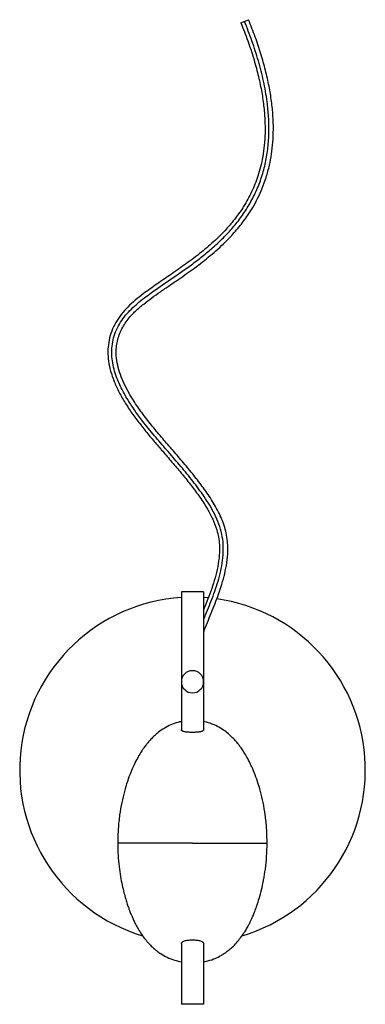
# Model space of a CAD drawing. Header units: millimetres. Extents: x -125 to 125, y -169 to 542.
import ezdxf

# ---------------------------------------------------------------- set-up
doc = ezdxf.new("R2010")
doc.units = ezdxf.units.MM

msp = doc.modelspace()

# ---------------------------------------------------------------- linework, layer by layer
at = {"color": 7, "linetype": 'Continuous', "lineweight": 25}
for p, q in [((35, 539.9), (40.55, 542.18)), ((-8, 128.8), (-8, 29.14)), ((8, 128.8), (-8, 128.8)), ((8, 128.8), (8, 29.14)), ((11.47, 124.47), (8.01, 124.74)), ((-8, -125.25), (-8, -169.2)), ((8, -125.23), (8, -169.2)), ((8, -169.2), (-8, -169.2))]:
    msp.add_line(p, q, dxfattribs=at)
for centre, radius, start, end in [((0, 0), 125, 93.67379, 253.21652), ((0, 0), 125, 286.7002, 81.92458), ((0, 63.8), 8, 360, 180), ((0, 63.8), 8, 180, 360)]:
    msp.add_arc(centre, radius, start, end, dxfattribs=at)
for points, knots in [([(8, 108.59), (8.48, 109.76), (9.85, 113.15), (12.23, 118.88), (14.91, 125.78), (17.4, 132.87), (19.56, 140.14), (21.25, 147.62), (22.27, 155.24), (22.41, 162.94), (21.38, 170.54), (19.23, 177.84), (16.2, 184.76), (12.53, 191.36), (7.29, 199.43), (0.3, 208.79), (-8.41, 219.43), (-17.39, 229.85), (-26.44, 240.23), (-34.33, 249.8), (-40.95, 258.61), (-46.33, 266.63), (-51.13, 275.02), (-54.59, 282.77), (-56.8, 289.7), (-58.04, 295.67), (-58.52, 301.75), (-58.12, 307.84), (-56.77, 313.84), (-54.47, 319.58), (-51.32, 324.94), (-47.51, 329.84), (-43.18, 334.27), (-38.5, 338.32), (-33.62, 342.12), (-25.71, 347.86), (-14.62, 355.34), (-2.57, 363.71), (7.29, 371.22), (15.04, 377.68), (22.41, 384.58), (29.28, 391.98), (35.55, 399.89), (41.24, 408.59), (46.18, 418.1), (50.16, 428.37), (53, 439.01), (54.72, 449.89), (55.41, 460.88), (55.16, 471.89), (53.95, 484.22), (51.55, 497.78), (47.78, 512.45), (43.15, 526.88), (39.44, 536.27), (37.59, 540.97)], [0, 0, 0, 0, 0.007724, 0.02226, 0.036922, 0.051653, 0.066701, 0.081782, 0.096894, 0.112031, 0.127165, 0.142017, 0.156874, 0.171739, 0.186611, 0.213668, 0.240745, 0.267833, 0.294943, 0.322066, 0.34106, 0.360062, 0.379069, 0.398085, 0.410048, 0.422017, 0.433993, 0.445972, 0.457953, 0.470151, 0.482346, 0.494537, 0.506722, 0.518897, 0.531064, 0.543225, 0.576648, 0.610048, 0.629922, 0.64979, 0.669653, 0.68951, 0.709361, 0.729207, 0.750854, 0.772498, 0.794145, 0.815796, 0.837451, 0.859113, 0.880781, 0.910576, 0.940377, 0.970186, 1, 1, 1, 1]), ([(8, 99.55), (8.03, 99.63), (8.8, 101.98), (10.75, 106.58), (13.56, 113.45), (16.35, 120.32), (18.96, 127.28), (21.34, 134.46), (23.4, 141.99), (24.95, 149.91), (25.64, 157.27), (25.51, 163.91), (24.77, 169.71), (23.36, 175.45), (21.36, 181.06), (18.88, 186.47), (15.1, 193.36), (9.73, 201.52), (2.72, 210.83), (-4.6, 219.83), (-12.1, 228.64), (-19.7, 237.32), (-27.09, 245.99), (-34.07, 254.67), (-40.41, 263.38), (-45.52, 271.48), (-49.42, 278.93), (-52.23, 285.66), (-54.25, 292.5), (-55.17, 298.7), (-55.21, 304.17), (-54.66, 308.84), (-53.48, 313.42), (-51.69, 317.85), (-49.34, 322.04), (-45.94, 326.78), (-41.28, 331.74), (-35.42, 336.72), (-29.38, 341.28), (-23.14, 345.69), (-16.6, 350.16), (-8.35, 355.79), (1.64, 362.82), (12.95, 371.57), (22.88, 380.47), (31.15, 389.22), (37.84, 397.58), (43.18, 405.68), (47.33, 413.31), (50.6, 420.53), (53.45, 428.43), (55.68, 436.66), (57.27, 445.17), (58.23, 453.81), (58.59, 463.09), (58.28, 472.99), (57.23, 483.44), (55.43, 494.38), (52.86, 505.79), (49.52, 517.61), (45.44, 529.83), (42.21, 538), (40.55, 542.18)], [0, 0, 0, 0, 0.000525, 0.015302, 0.029887, 0.044233, 0.058417, 0.072983, 0.088011, 0.103531, 0.119591, 0.130628, 0.14188, 0.153279, 0.164771, 0.17625, 0.187641, 0.210218, 0.232635, 0.254973, 0.277277, 0.299515, 0.321615, 0.343111, 0.363874, 0.383883, 0.398372, 0.412391, 0.425976, 0.439481, 0.448483, 0.457505, 0.466579, 0.475749, 0.485036, 0.494252, 0.509409, 0.524236, 0.538627, 0.553151, 0.568404, 0.584375, 0.610902, 0.638981, 0.666968, 0.687859, 0.708467, 0.728778, 0.743809, 0.75866, 0.774535, 0.792288, 0.807832, 0.824557, 0.84245, 0.861506, 0.881716, 0.903076, 0.925582, 0.949238, 0.974043, 1, 1, 1, 1]), ([(35, 539.9), (36.69, 535.62), (40, 527.27), (44.11, 514.8), (47.43, 502.82), (49.9, 491.36), (51.56, 480.45), (52.43, 470.16), (52.56, 460.52), (52.02, 451.59), (50.9, 443.41), (49.32, 436), (47.4, 429.37), (45.24, 423.4), (42.83, 417.86), (40.11, 412.51), (36.32, 406.06), (31.15, 398.67), (24.29, 390.56), (16.06, 382.31), (6.45, 374.05), (-4.28, 365.95), (-15.1, 358.42), (-25.6, 351.3), (-34.39, 345.11), (-41.42, 339.57), (-46.82, 334.7), (-51.6, 329.34), (-55.57, 323.5), (-58.57, 317.25), (-60.48, 310.73), (-61.31, 303.99), (-61.08, 297.06), (-59.81, 289.96), (-57.48, 282.47), (-54.08, 274.7), (-49.66, 266.71), (-44.55, 258.86), (-38.95, 251.21), (-33.05, 243.81), (-26.96, 236.57), (-20.57, 229.2), (-13.97, 221.61), (-7.31, 213.68), (-0.82, 205.6), (5.34, 197.3), (10.62, 189.21), (14.81, 181.3), (17.45, 174.45), (18.93, 168.25), (19.57, 162.82), (19.59, 156.38), (18.74, 149.01), (16.95, 140.89), (14.61, 133.04), (11.92, 125.5), (9.66, 119.76), (8.34, 116.55), (8, 115.73)], [0, 0, 0, 0, 0.0277, 0.053998, 0.078892, 0.10238, 0.124466, 0.145152, 0.164442, 0.182347, 0.198877, 0.214047, 0.227867, 0.240347, 0.252185, 0.264195, 0.276384, 0.297106, 0.318364, 0.340174, 0.367089, 0.394476, 0.420939, 0.446351, 0.47076, 0.485559, 0.500096, 0.51446, 0.528585, 0.542444, 0.55598, 0.569255, 0.583061, 0.597496, 0.612531, 0.630082, 0.648402, 0.667374, 0.686374, 0.705345, 0.724291, 0.743215, 0.763985, 0.784752, 0.80552, 0.826268, 0.846928, 0.86356, 0.880015, 0.890919, 0.901825, 0.912828, 0.929597, 0.946343, 0.962773, 0.978848, 0.994556, 1, 1, 1, 1]), ([(-8, 35.02), (-8.86, 34.86), (-11.49, 34.37), (-15.74, 32.78), (-20.4, 30.37), (-24.32, 27.63), (-27.47, 24.94), (-30.05, 22.38), (-32.08, 20.08), (-33.89, 17.83), (-35.69, 15.39), (-37.77, 12.23), (-40.06, 8.31), (-42.45, 3.59), (-44.86, -1.96), (-47.2, -8.35), (-49.37, -15.59), (-51.3, -23.67), (-52.82, -32.6), (-53.87, -42.36), (-54, -49.16), (-54.07, -52.68)], [0, 0, 0, 0, 0.024657, 0.075246, 0.127024, 0.172154, 0.209738, 0.243434, 0.274598, 0.296215, 0.32464, 0.360152, 0.402813, 0.452656, 0.50957, 0.573523, 0.644613, 0.722848, 0.808143, 0.900498, 1, 1, 1, 1]), ([(8, 29.14), (8, 29.12), (8, 29.07), (7.98, 28.99), (7.96, 28.92), (7.94, 28.85), (7.9, 28.78), (7.82, 28.66), (7.68, 28.5), (7.42, 28.32), (7.09, 28.14), (6.56, 27.93), (5.73, 27.71), (4.52, 27.5), (3.12, 27.35), (1.59, 27.26), (0, 27.23), (-1.59, 27.26), (-3.12, 27.35), (-4.52, 27.5), (-5.74, 27.71), (-6.56, 27.93), (-7.09, 28.14), (-7.42, 28.31), (-7.68, 28.5), (-7.84, 28.68), (-7.94, 28.84), (-7.99, 28.99), (-8, 29.09), (-8, 29.14)], [0, 0, 0, 0, 0.010525, 0.021011, 0.031468, 0.041907, 0.052339, 0.062773, 0.094217, 0.125505, 0.156937, 0.188241, 0.250831, 0.313063, 0.375434, 0.437719, 0.500055, 0.562422, 0.624711, 0.687094, 0.749336, 0.811888, 0.843155, 0.874556, 0.905789, 0.937187, 0.958064, 0.978974, 1, 1, 1, 1]), ([(53.94, -52.68), (53.88, -49.15), (53.76, -42.37), (52.72, -32.61), (51.22, -23.69), (49.31, -15.62), (47.16, -8.41), (44.84, -2.04), (42.46, 3.48), (40.09, 8.18), (37.85, 12.06), (35.81, 15.18), (34.06, 17.59), (32.29, 19.83), (30.22, 22.2), (27.51, 24.92), (24.21, 27.72), (20.22, 30.48), (15.47, 32.89), (11.3, 34.46), (8.7, 34.89), (8, 35.01)], [0, 0, 0, 0, 0.099568, 0.191797, 0.27708, 0.3551, 0.425905, 0.489726, 0.546415, 0.595803, 0.638015, 0.673071, 0.700948, 0.721964, 0.753468, 0.789505, 0.830093, 0.875463, 0.925702, 0.980119, 1, 1, 1, 1]), ([(-54.07, -52.68), (-54.02, -55.66), (-53.91, -61.34), (-53.16, -69.41), (-52.14, -76.6), (-50.94, -82.9), (-49.66, -88.33), (-48.41, -92.9), (-47.25, -96.63), (-46.23, -99.6), (-45.41, -101.8), (-44.69, -103.64), (-43.92, -105.48), (-42.89, -107.81), (-41.52, -110.68), (-39.74, -114), (-37.54, -117.64), (-35.03, -121.21), (-32.42, -124.4), (-29.97, -126.99), (-27.69, -129.09), (-25.41, -130.94), (-22.39, -133.07), (-18.27, -135.39), (-13.23, -137.42), (-9.66, -138.14), (-8, -138.48)], [0, 0, 0, 0, 0.084987, 0.161936, 0.23082, 0.291762, 0.344721, 0.389745, 0.426788, 0.455824, 0.479234, 0.493892, 0.512129, 0.536446, 0.566823, 0.603194, 0.644315, 0.688871, 0.728179, 0.762224, 0.790997, 0.81697, 0.846184, 0.89664, 0.951886, 1, 1, 1, 1]), ([(-0.06, -52.68), (-2.11, -52.68), (-6.21, -52.68), (-12.26, -52.68), (-18.1, -52.68), (-23.58, -52.68), (-28.56, -52.68), (-33.27, -52.68), (-37.54, -52.68), (-41.29, -52.68), (-44.36, -52.68), (-46.84, -52.68), (-49.28, -52.68), (-51.38, -52.68), (-52.9, -52.68), (-53.64, -52.68), (-53.9, -52.68), (-54.08, -52.68), (-54.06, -52.68), (-54.05, -52.68)], [0, 0, 0, 0, 0.047962, 0.095939, 0.143884, 0.191797, 0.239626, 0.287498, 0.344995, 0.402408, 0.459891, 0.517416, 0.574915, 0.670945, 0.766895, 0.862746, 0.910885, 0.958314, 1, 1, 1, 1]), ([(-0.06, -52.68), (1.99, -52.68), (6.08, -52.68), (12.13, -52.68), (17.97, -52.68), (23.45, -52.68), (28.43, -52.68), (33.13, -52.68), (37.41, -52.68), (41.16, -52.68), (44.22, -52.68), (46.71, -52.68), (49.15, -52.68), (51.24, -52.68), (52.77, -52.68), (53.51, -52.68), (53.76, -52.68), (53.94, -52.68), (53.93, -52.68), (53.92, -52.68)], [0, 0, 0, 0, 0.047922, 0.095884, 0.143836, 0.191751, 0.239582, 0.287457, 0.344957, 0.402373, 0.45986, 0.517388, 0.57489, 0.670925, 0.76688, 0.862734, 0.910875, 0.958305, 1, 1, 1, 1]), ([(8, -138.38), (8.6, -138.29), (11.07, -137.94), (14.95, -136.64), (18.94, -134.87), (21.98, -133.12), (24.59, -131.38), (27.42, -129.13), (30.44, -126.3), (33.42, -122.97), (36.06, -119.47), (38.19, -116.2), (39.82, -113.41), (40.98, -111.25), (41.89, -109.43), (42.78, -107.57), (43.86, -105.14), (45.19, -101.87), (46.72, -97.65), (48.37, -92.42), (50, -86.26), (51.53, -79.18), (52.8, -71.17), (53.73, -62.23), (53.87, -55.96), (53.94, -52.68)], [0, 0, 0, 0, 0.017273, 0.070807, 0.115891, 0.141906, 0.171363, 0.205886, 0.245505, 0.290199, 0.33389, 0.37123, 0.402207, 0.42681, 0.441624, 0.460582, 0.485913, 0.517619, 0.561652, 0.61395, 0.674535, 0.743525, 0.820744, 0.906229, 1, 1, 1, 1]), ([(-8, -125.25), (-8, -125.22), (-8, -125.16), (-7.99, -125.06), (-7.97, -124.97), (-7.94, -124.88), (-7.9, -124.79), (-7.83, -124.65), (-7.69, -124.45), (-7.44, -124.2), (-7.11, -123.97), (-6.59, -123.69), (-5.78, -123.37), (-4.56, -123.06), (-3.15, -122.83), (-1.61, -122.69), (0.01, -122.65), (1.62, -122.69), (3.16, -122.83), (4.56, -123.05), (5.78, -123.36), (6.59, -123.68), (7.11, -123.96), (7.43, -124.19), (7.69, -124.43), (7.85, -124.66), (7.94, -124.87), (7.99, -125.05), (8, -125.17), (8, -125.23)], [0, 0, 0, 0, 0.010528, 0.021014, 0.031468, 0.041899, 0.052317, 0.062731, 0.09406, 0.125159, 0.156542, 0.1877, 0.250227, 0.312751, 0.375295, 0.43784, 0.500368, 0.562741, 0.625168, 0.687502, 0.749949, 0.812286, 0.843432, 0.874804, 0.905913, 0.937254, 0.95809, 0.97898, 1, 1, 1, 1])]:
    msp.add_open_spline(points, degree=3, knots=knots, dxfattribs=at)

doc.saveas('drawing.dxf')
